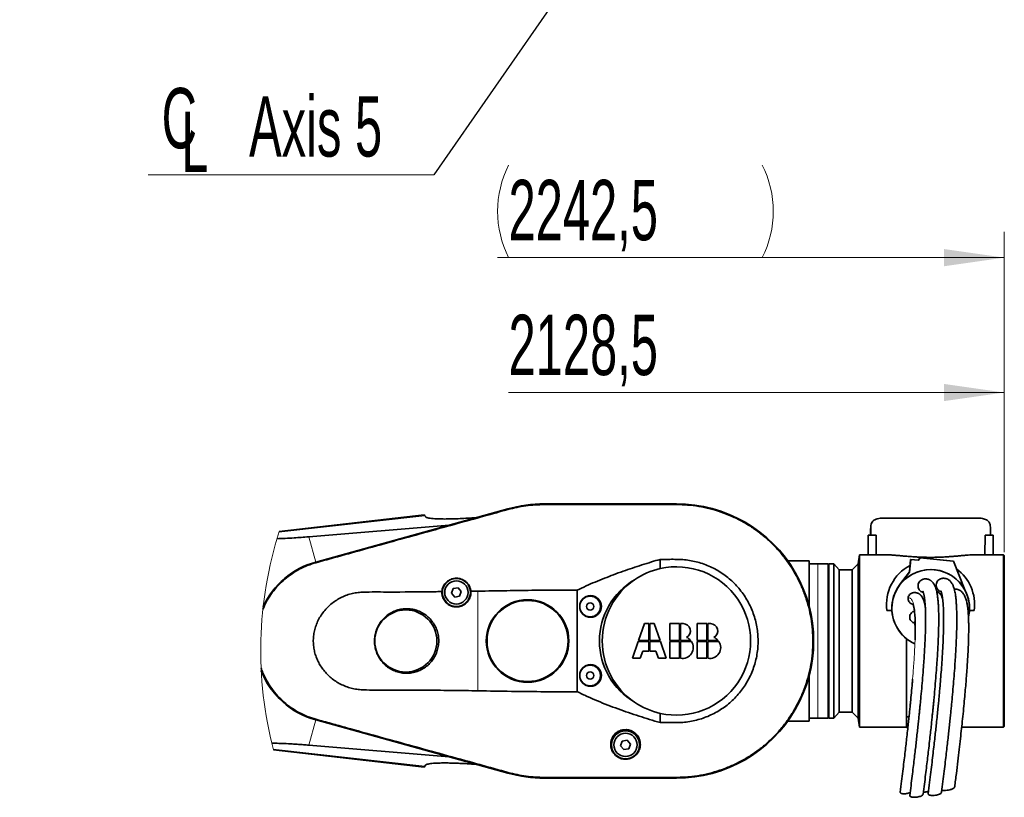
# Model space of a CAD drawing. Header units: millimetres. Extents: x 0 to 11920, y 0 to 8400.
# Tile 54 of 56: x 8946 to 10087, y 5954 to 6856. Entities that reach past the tile are written whole.
import ezdxf

# ---------------------------------------------------------------- set-up
doc = ezdxf.new("R2010")
doc.units = ezdxf.units.MM
doc.header["$LTSCALE"] = 20
doc.styles.add('SLDTEXTSTYLE0', font='TXT', dxfattribs={"width": 0.605})
doc.dimstyles.new('SLDDIMSTYLE2', dxfattribs={"dimtxt": 0.18, "dimasz": 70, "dimexe": 0, "dimexo": 0.0625, "dimgap": 0, "dimtad": 0, "dimtih": 1, "dimtoh": 1, "dimdec": 0, "dimrnd": 1e-09, "dimzin": 0, "dimdsep": 46, "dimtxsty": 'Standard', "dimsah": 1, "dimcen": 0.09, "dimadec": 0, "dimazin": 0, "dimtfac": 70, "dimtdec": 0, "dimtofl": 0, "dimtmove": 0, "dimatfit": 3, "dimfxl": 1, "dimfrac": 2, "dimtolj": 1, "dimtzin": 0, "dimarcsym": 0})
doc.dimstyles.new('SLDDIMSTYLE3', dxfattribs={"dimtxt": 70, "dimasz": 70, "dimexe": 0, "dimexo": 0.0625, "dimgap": 17.5, "dimtad": 1, "dimdec": 1, "dimrnd": 1e-09, "dimzin": 12, "dimdsep": 46, "dimtxsty": 'SLDTEXTSTYLE0', "dimsah": 1, "dimcen": 0.09, "dimse1": 1, "dimsd1": 1, "dimadec": 0, "dimazin": 3, "dimtfac": 1, "dimtofl": 0, "dimtmove": 0, "dimatfit": 3, "dimfxl": 1, "dimfrac": 2, "dimtolj": 1, "dimtzin": 12, "dimarcsym": 0})

# ---------------------------------------------------------------- blocks, each defined once
blk = doc.blocks.new('SW_SYMBOL_MOD_CL')
at = {"color": 0, "linetype": 'Continuous', "lineweight": 0, "char_height": 15515, "attachment_point": 5, "style": 'SLDTEXTSTYLE0'}
for s, insert in [('C', (8000, 12000)), ('L', (12000, 6000))]:
    blk.add_mtext(s, dxfattribs=dict(at, insert=insert))
blk = doc.blocks.new('SW_NOTE_0_8')
at = {"color": 0, "linetype": 'Continuous', "lineweight": 0}
for p, q in [((-331.1, 0), (0, 0)), ((0, 0), (-331.1, 0)), ((-331.1, 0), (0, 0)), ((0, 0), (-331.1, 0)), ((-331.1, 0), (0, 0)), ((0, 0), (-331.1, 0))]:
    blk.add_line(p, q, dxfattribs=at)
at = {"color": 0, "linetype": 'Continuous', "lineweight": 0, "xscale": 0.0045117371, "yscale": 0.0045117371, "zscale": 0.0045117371}
blk.add_blockref('SW_SYMBOL_MOD_CL', (-331, 11), dxfattribs=at)
at = {"color": 0, "linetype": 'Continuous', "lineweight": 0, "insert": (-214, 91.1), "char_height": 70, "attachment_point": 1, "style": 'SLDTEXTSTYLE0'}
blk.add_mtext('Axis 5', dxfattribs=at)
blk = doc.blocks.new('_D_14')
at = {"color": 7, "linetype": 'Continuous', "lineweight": 0}
for p, q in [((10086.8, 6238.5), (10086.8, 6453.6)), ((10086.8, 6423.6), (9512.2, 6423.6))]:
    blk.add_line(p, q, dxfattribs=at)
at = {"color": 7, "linetype": 'Continuous', "lineweight": 18}
blk.add_solid([(10086.8, 6423.6), (10016.8, 6433.6), (10016.8, 6413.6)], dxfattribs=at)
at = {"color": 7, "linetype": 'Continuous', "lineweight": 18, "insert": (9512.2, 6513.8), "char_height": 70, "attachment_point": 1, "style": 'SLDTEXTSTYLE0'}
blk.add_mtext('2128,5', dxfattribs=at)
blk = doc.blocks.new('_D_15')
at = {"color": 7, "linetype": 'Continuous', "lineweight": 0}
for p, q in [((10086.8, 6238.5), (10086.8, 6610)), ((10086.8, 6580), (9499.6, 6580))]:
    blk.add_line(p, q, dxfattribs=at)
at = {"color": 7, "linetype": 'Continuous', "lineweight": 18}
for centre, start, end in [((9619.7, 6633.7), 153.4349, 206.5651), ((9698.9, 6633.7), 333.4349, 26.5651)]:
    blk.add_arc(centre, 120.1, start, end, dxfattribs=at)
blk.add_solid([(10086.8, 6580), (10016.8, 6590), (10016.8, 6570)], dxfattribs=at)
at = {"color": 7, "linetype": 'Continuous', "lineweight": 18, "insert": (9512.2, 6670.2), "char_height": 70, "attachment_point": 1, "style": 'SLDTEXTSTYLE0'}
blk.add_mtext('2242,5', dxfattribs=at)

msp = doc.modelspace()

# ---------------------------------------------------------------- linework, layer by layer
at = {"color": 7, "linetype": 'Continuous', "lineweight": 35}
for p, q in [((9511.35, 6288.73), (9288.74, 6227.06)), ((9511.38, 6288.63), (9288.77, 6226.96)), ((9706.81, 6294.51), (9553.81, 6294.51)), ((9706.81, 6294.4), (9553.81, 6294.4)), ((9414.56, 6281.65), (9246.37, 6262.48)), ((9415.15, 6280.8), (9415.94, 6279.66)), ((9948.31, 6278.01), (10054.33, 6278.01)), ((9280.65, 6256.27), (9443.26, 6269.87)), ((9931.81, 6265), (9931.98, 6267.55)), ((9931.81, 6258.01), (9931.81, 6265)), ((10070.66, 6264.7), (10070.66, 6267.43)), ((10070.81, 6265), (10070.81, 6258.01)), ((9928.87, 6258.01), (9928.87, 6235.51)), ((9938.2, 6258.01), (9928.87, 6258.01)), ((9938.24, 6235.51), (9938.2, 6258.01)), ((10064.44, 6258.01), (10064.4, 6235.51)), ((10064.44, 6258.01), (10073.74, 6258.01)), ((10073.74, 6235.51), (10073.74, 6258.01)), ((9919.16, 6235.51), (9917.31, 6225.01)), ((9948.49, 6235.51), (9919.16, 6235.51)), ((9919.16, 6235.51), (9919.16, 6035.51)), ((9987.14, 6229.24), (9989.18, 6231.95)), ((9987.4, 6229.04), (9989.44, 6231.74)), ((9989.44, 6231.74), (9989.18, 6231.95)), ((9989.18, 6231.95), (10027.67, 6228.2)), ((9989.44, 6231.74), (10027.93, 6228)), ((10085.81, 6235.51), (10054.14, 6235.51)), ((10086.81, 6234.51), (10085.81, 6235.51)), ((10085.81, 6035.51), (10085.81, 6235.51)), ((10086.81, 6234.51), (10086.81, 6036.51)), ((9687.95, 6219.41), (9687.95, 6230.14)), ((9860.81, 6228.51), (9835.77, 6228.51)), ((9860.81, 6228.51), (9860.81, 6182.06)), ((9870.81, 6225.01), (9860.81, 6225.01)), ((9882.81, 6225.01), (9870.81, 6225.01)), ((9882.81, 6225.01), (9882.81, 6046.01)), ((9889.41, 6225.01), (9883.31, 6225.01)), ((9883.31, 6046.01), (9883.31, 6225.01)), ((9895.28, 6218.01), (9889.41, 6225.01)), ((9889.41, 6046.01), (9889.41, 6225.01)), ((9917.31, 6225.01), (9910.31, 6218.01)), ((9917.31, 6046.01), (9917.31, 6225.01)), ((9976.86, 6215.63), (9978.27, 6230.1)), ((9977.12, 6215.43), (9978.53, 6229.9)), ((9978.53, 6229.9), (9978.27, 6230.1)), ((9978.27, 6230.1), (9987.14, 6229.24)), ((9978.53, 6229.9), (9987.4, 6229.04)), ((9987.4, 6229.04), (9987.14, 6229.24)), ((10027.93, 6228), (10027.67, 6228.2)), ((10027.93, 6228), (10041.25, 6194.68)), ((9883.31, 6215.51), (9882.81, 6215.51)), ((9910.31, 6218.01), (9895.28, 6218.01)), ((9895.28, 6053.01), (9895.28, 6218.01)), ((9910.31, 6218.01), (9910.31, 6218.01)), ((9910.31, 6053.01), (9910.31, 6218.01)), ((9965.52, 6200.62), (9976.86, 6215.63)), ((9967.85, 6203.15), (9977.12, 6215.43)), ((9977.12, 6215.43), (9976.86, 6215.63)), ((9453.78, 6197.23), (9448.09, 6196.23)), ((9457.49, 6192.81), (9453.78, 6197.23)), ((9965.61, 6200.55), (9965.52, 6200.62)), ((9448.09, 6196.23), (9446.12, 6190.8)), ((9446.12, 6190.8), (9449.83, 6186.38)), ((9449.83, 6186.38), (9455.52, 6187.38)), ((9455.52, 6187.38), (9457.49, 6192.81)), ((9476.81, 6193.25), (9468.61, 6193.13)), ((9591.81, 6194.32), (9591.81, 6076.69)), ((10041.25, 6194.68), (10041.1, 6194.69)), ((9858.84, 6182.06), (9860.81, 6182.06)), ((9860.81, 6182.06), (9860.81, 6175.07)), ((9994.49, 6183.89), (9993.76, 6183.68)), ((9995.12, 6176.96), (9994.82, 6176.94)), ((10046.32, 6177.35), (10046.29, 6177.63)), ((9950.79, 6170.97), (9956.52, 6170.97)), ((9956.71, 6169.39), (9956.73, 6169.12)), ((9982.69, 6170.19), (9981.84, 6169.88)), ((10046.45, 6170.97), (10051.82, 6170.97)), ((9669.81, 6155.62), (9662.96, 6136.01)), ((9674.91, 6155.62), (9669.81, 6155.62)), ((9674.91, 6136.01), (9674.91, 6155.62)), ((9675.91, 6155.62), (9675.91, 6136.01)), ((9681.01, 6155.62), (9675.91, 6155.62)), ((9687.86, 6136.01), (9681.01, 6155.62)), ((9699.25, 6155.62), (9699.25, 6136.01)), ((9710.4, 6155.62), (9699.25, 6155.62)), ((9710.4, 6136.01), (9710.4, 6155.62)), ((9714.54, 6155.62), (9711.4, 6155.62)), ((9711.4, 6155.62), (9711.4, 6136.01)), ((9731.01, 6155.62), (9731.01, 6136.01)), ((9742.16, 6155.62), (9731.01, 6155.62)), ((9742.16, 6136.01), (9742.16, 6155.62)), ((9746.3, 6155.62), (9743.16, 6155.62)), ((9743.16, 6155.62), (9743.16, 6136.01)), ((9662.61, 6135.01), (9655.76, 6115.4)), ((9674.91, 6135.01), (9662.61, 6135.01)), ((9662.96, 6136.01), (9674.91, 6136.01)), ((9674.91, 6123.59), (9674.91, 6135.01)), ((9675.91, 6136.01), (9687.86, 6136.01)), ((9675.91, 6135.01), (9675.91, 6123.59)), ((9688.21, 6135.01), (9675.91, 6135.01)), ((9695.07, 6115.4), (9688.21, 6135.01)), ((9699.25, 6136.01), (9710.4, 6136.01)), ((9699.25, 6135.01), (9699.25, 6115.4)), ((9710.4, 6135.01), (9699.25, 6135.01)), ((9710.4, 6115.4), (9710.4, 6135.01)), ((9711.4, 6136.01), (9723.49, 6136.01)), ((9711.4, 6135.01), (9711.4, 6115.4)), ((9724.23, 6135.01), (9711.4, 6135.01)), ((9731.01, 6136.01), (9742.16, 6136.01)), ((9731.01, 6135.01), (9731.01, 6115.4)), ((9742.16, 6135.01), (9731.01, 6135.01)), ((9742.16, 6115.4), (9742.16, 6135.01)), ((9743.16, 6136.01), (9755.25, 6136.01)), ((9743.16, 6135.01), (9743.16, 6115.4)), ((9755.99, 6135.01), (9743.16, 6135.01)), ((9973.31, 6047.48), (9973.31, 6138.21)), ((9664.86, 6115.4), (9667.72, 6123.59)), ((9667.72, 6123.59), (9674.91, 6123.59)), ((9675.91, 6123.59), (9683.1, 6123.59)), ((9683.1, 6123.59), (9685.97, 6115.4)), ((9655.76, 6115.4), (9664.86, 6115.4)), ((9685.97, 6115.4), (9695.07, 6115.4)), ((9699.25, 6115.4), (9710.4, 6115.4)), ((9731.01, 6115.4), (9742.16, 6115.4)), ((9860.81, 6095.95), (9860.81, 6088.95)), ((9860.81, 6088.95), (9858.84, 6088.95)), ((9860.81, 6088.95), (9860.81, 6042.51)), ((9687.95, 6040.87), (9687.95, 6051.6)), ((9882.81, 6055.51), (9883.31, 6055.51)), ((9889.41, 6046.01), (9895.28, 6053.01)), ((9895.28, 6053.01), (9910.31, 6053.01)), ((9910.31, 6053.01), (9917.31, 6046.01)), ((9288.74, 6043.95), (9511.35, 5982.28)), ((9288.77, 6044.06), (9511.38, 5982.38)), ((9835.77, 6042.51), (9860.81, 6042.51)), ((9860.81, 6046.01), (9870.81, 6046.01)), ((9870.81, 6046.01), (9882.81, 6046.01)), ((9883.31, 6046.01), (9889.41, 6046.01)), ((9917.31, 6046.01), (9919.16, 6035.51)), ((9976.38, 6047.48), (9973.31, 6047.48)), ((9973.31, 6035.01), (9973.31, 6047.48)), ((9919.16, 6035.51), (9973.31, 6035.51)), ((9973.31, 6035.01), (9975.04, 6035.01)), ((10037.39, 6035.51), (10085.81, 6035.51)), ((10085.81, 6035.51), (10086.81, 6036.51)), ((9443.26, 6001.14), (9280.65, 6014.75)), ((9644.09, 6019.43), (9642.12, 6014)), ((9642.12, 6014), (9645.83, 6009.58)), ((9649.78, 6020.43), (9644.09, 6019.43)), ((9653.49, 6016.01), (9649.78, 6020.43)), ((9651.52, 6010.58), (9653.49, 6016.01)), ((9239.73, 6009.29), (9414.56, 5989.37)), ((9645.83, 6009.58), (9651.52, 6010.58)), ((9415.94, 5991.35), (9415.15, 5990.21)), ((9553.81, 5976.61), (9706.81, 5976.61)), ((9553.81, 5976.51), (9706.81, 5976.51))]:
    msp.add_line(p, q, dxfattribs=at)
at = {"color": 8, "linetype": 'Continuous', "lineweight": 18}
for p, q in [((9511.57, 6287.94), (9511.38, 6288.63)), ((9553.81, 6293.68), (9553.81, 6294.4)), ((9706.81, 6293.68), (9706.81, 6294.4)), ((9415.15, 6280.8), (9246.11, 6261.66)), ((9280.65, 6256.27), (9288.74, 6227.06)), ((9288.95, 6226.29), (9288.77, 6226.96)), ((9870.81, 6046.01), (9870.81, 6225.01)), ((9476.81, 6077.76), (9476.81, 6193.25)), ((9280.65, 6014.75), (9288.74, 6043.95)), ((9288.95, 6044.72), (9288.77, 6044.06)), ((9415.15, 5990.21), (9239.52, 6010.1)), ((9511.57, 5983.07), (9511.38, 5982.38)), ((9553.81, 5977.33), (9553.81, 5976.61)), ((9706.81, 5977.33), (9706.81, 5976.61))]:
    msp.add_line(p, q, dxfattribs=at)
at = {"color": 7, "linetype": 'Continuous', "lineweight": 35, "flags": 128}
for points in [[(9553.81, 6293.68), (9572.93, 6293.68), (9592.06, 6293.68), (9630.31, 6293.68), (9668.56, 6293.68), (9687.68, 6293.68), (9697.24, 6293.68), (9706.81, 6293.68)], [(9414.56, 6281.65), (9414.7, 6281.43), (9415.15, 6280.8)], [(9415.15, 5990.21), (9414.7, 5989.58), (9414.56, 5989.37)], [(9706.81, 5977.33), (9687.68, 5977.33), (9668.56, 5977.33), (9630.31, 5977.33), (9592.06, 5977.33), (9572.93, 5977.33), (9553.81, 5977.33)]]:
    msp.add_lwpolyline(points, dxfattribs=at)
at = {"color": 7, "linetype": 'Continuous', "lineweight": 35}
for centre, radius in [((9451.81, 6191.81), 16.25), ((9451.81, 6191.81), 13.5), ((9607.27, 6175.51), 12.55), ((9606.81, 6175.51), 12), ((9534.31, 6135.51), 47.85), ((9534.31, 6135.51), 46.98), ((9606.81, 6175.51), 4.15), ((9393.21, 6135.51), 36), ((9607.27, 6095.51), 12.55), ((9606.81, 6095.51), 12), ((9606.81, 6095.51), 4.15), ((9647.81, 6015.01), 16.25), ((9647.81, 6015.01), 13.5)]:
    msp.add_circle(centre, radius, dxfattribs=at)
for centre, radius, start, end in [((9553.81, 6135.5), 159, 90.00019, 105.48557), ((9553.81, 6135.5), 158.9, 90.00022, 105.4855), ((9706.81, 6135.51), 159, 269.99999, 90.00001), ((9706.81, 6135.51), 158.9, 269.99999, 90.00001), ((9314.08, 6135.55), 94.85, 105.4792, 155.37181), ((9314.1, 6135.51), 95, 105.48531, 155.14872), ((9706.81, 6135.51), 86, 102.66836, 124.43957), ((9706.81, 6135.51), 86, 257.33164, 102.66836), ((10001.31, 6178.01), 51, 117.7066, 187.92884), ((10001.31, 6178.01), 51, 352.0711, 53.7256), ((10001.52, 6173.24), 44.98, 347.42352, 174.43386), ((10001.52, 6173.33), 44.98, 28.36153, 138.46165), ((9699.99, 6135.51), 82.34, 120.52618, 239.47382), ((9706.81, 6135.51), 86, 124.43965, 235.56035), ((9986.8, 6184.6), 26.52, 135.59969, 143.02252), ((10001.5, 6173.51), 44.98, 5.25085, 28.08865), ((10001.52, 6173.24), 44.98, 174.4344, 245.84114), ((10001.49, 6173.5), 44.97, 185.24966, 231.18777), ((9714.54, 6147.15), 8.46, 298.19183, 90.00024), ((9746.3, 6147.15), 8.46, 298.19183, 90.00024), ((9713.63, 6127.94), 12.74, 39.29256, 67.34022), ((9745.39, 6127.94), 12.74, 39.29256, 67.34022), ((9713.63, 6127.94), 12.74, 259.92167, 33.69088), ((9745.39, 6127.94), 12.74, 259.92167, 33.69088), ((9314.09, 6135.48), 94.87, 201.17861, 254.518), ((9314.09, 6135.49), 94.98, 201.37091, 254.51773), ((9706.81, 6135.51), 86, 235.5604, 257.33166), ((9553.81, 6135.51), 159, 254.51419, 269.99989), ((9553.81, 6135.5), 158.89, 254.51395, 270.00017)]:
    msp.add_arc(centre, radius, start, end, dxfattribs=at)
at = {"color": 7, "linetype": 'Continuous', "lineweight": 18}
msp.add_arc((9683.1, 6124.34), 458.06, 162.44736, 194.54737, dxfattribs=at)
at = {"color": 8, "linetype": 'Continuous', "lineweight": 18}
msp.add_arc((10001.5, 6173.5), 44.98, 142.93718, 185.24883, dxfattribs=at)
at = {"color": 7, "linetype": 'Continuous', "lineweight": 35}
for points, knots in [([(9288.95, 6226.29), (9295.64, 6228.15), (9309.02, 6231.85), (9335.77, 6239.28), (9379.56, 6251.39), (9428.53, 6264.95), (9475.98, 6278.08), (9499.71, 6284.66), (9511.57, 6287.94)], [0, 0, 0, 0, 0.0901333, 0.1802671, 0.3605246, 0.6802584, 0.8401313, 1, 1, 1, 1]), ([(9511.57, 6287.94), (9514.98, 6288.82), (9521.82, 6290.57), (9532.34, 6292.32), (9543.01, 6293.47), (9550.2, 6293.61), (9553.81, 6293.68)], [0, 0, 0, 0, 0.2471381, 0.4954153, 0.7471213, 1, 1, 1, 1]), ([(9706.81, 6293.68), (9711.14, 6293.58), (9719.81, 6293.38), (9732.85, 6291.7), (9745.83, 6288.99), (9758.55, 6285.18), (9770.79, 6280.35), (9782.62, 6274.54), (9794.02, 6267.69), (9804.84, 6259.88), (9814.89, 6251.24), (9824.21, 6241.78), (9832.79, 6231.46), (9840.46, 6220.45), (9847.1, 6208.94), (9852.77, 6196.93), (9857.45, 6184.35), (9861.04, 6171.42), (9863.5, 6158.36), (9864.88, 6145.15), (9865.13, 6131.73), (9864.24, 6118.34), (9862.24, 6105.21), (9859.16, 6092.28), (9854.95, 6079.54), (9849.68, 6067.2), (9843.44, 6055.47), (9836.26, 6044.29), (9828.08, 6033.66), (9819.02, 6023.76), (9809.25, 6014.75), (9798.77, 6006.58), (9787.53, 5999.26), (9775.7, 5992.91), (9763.5, 5987.65), (9750.91, 5983.41), (9737.88, 5980.22), (9726.04, 5978.38), (9715.66, 5977.47), (9709.76, 5977.38), (9706.81, 5977.33)], [0, 0, 0, 0, 0.0261658, 0.0523349, 0.0792499, 0.1061656, 0.1324117, 0.1586576, 0.1856529, 0.2126483, 0.2391122, 0.2655762, 0.2928093, 0.3200423, 0.3465042, 0.3729661, 0.4001965, 0.427427, 0.4538911, 0.4803552, 0.5075884, 0.5348214, 0.5612836, 0.5877458, 0.6149767, 0.6422077, 0.6686694, 0.6951311, 0.7223617, 0.7495923, 0.7760551, 0.8025179, 0.8297497, 0.8569814, 0.8834433, 0.9099051, 0.9371355, 0.9643662, 0.9821547, 1, 1, 1, 1]), ([(9474.53, 6278.53), (9471.37, 6278.3), (9465.22, 6277.86), (9456.26, 6277.38), (9447.88, 6277.06), (9440.17, 6276.92), (9433.27, 6276.96), (9427.64, 6277.16), (9423.27, 6277.52), (9420.12, 6277.96), (9417.96, 6278.49), (9416.6, 6279.02), (9416.14, 6279.47), (9415.94, 6279.66)], [0, 0, 0, 0, 0.16050146, 0.3132564, 0.45567462, 0.5868258, 0.704724, 0.80618693, 0.87301375, 0.9270993, 0.96732197, 0.98641509, 1, 1, 1, 1]), ([(9931.98, 6267.55), (9932.01, 6268.21), (9932.07, 6269.83), (9932.77, 6272.31), (9934.42, 6274.66), (9936.81, 6276.28), (9939.74, 6277.26), (9943.11, 6277.82), (9946.04, 6277.99), (9947.83, 6278), (9948.31, 6278.01)], [0, 0, 0, 0, 0.0893595, 0.2196449, 0.3423175, 0.4714863, 0.6035741, 0.7574875, 0.9341185, 1, 1, 1, 1]), ([(10054.33, 6278.01), (10055.6, 6277.99), (10058, 6277.95), (10061.23, 6277.58), (10063.89, 6276.97), (10066.02, 6276.12), (10067.8, 6274.95), (10069.38, 6273.2), (10070.5, 6270.62), (10070.6, 6268.53), (10070.65, 6267.43)], [0, 0, 0, 0, 0.171151, 0.3237124, 0.4365375, 0.5376088, 0.6312199, 0.7203601, 0.8522861, 1, 1, 1, 1]), ([(9931.99, 6258.01), (9931.99, 6259.01), (9931.98, 6262.19), (9931.98, 6265.37), (9931.98, 6267.55)], [0, 0, 0, 0, 0.3161846, 1, 1, 1, 1]), ([(10070.81, 6265), (10070.8, 6265.29), (10070.8, 6266.07), (10070.71, 6266.85), (10070.66, 6267.33)], [0, 0, 0, 0, 0.3799276, 1, 1, 1, 1]), ([(9243.82, 6254.13), (9246.98, 6254.25), (9253.62, 6254.5), (9263.02, 6255), (9272.14, 6255.59), (9277.77, 6256.04), (9280.65, 6256.27)], [0, 0, 0, 0, 0.2570547, 0.5405655, 0.7650646, 1, 1, 1, 1]), ([(10070.66, 6264.7), (10070.66, 6263.1), (10070.66, 6260.87), (10070.66, 6258.64), (10070.66, 6258.01)], [0, 0, 0, 0, 0.7162915, 1, 1, 1, 1]), ([(10054.14, 6235.49), (10053.55, 6235.49), (10051.79, 6235.5), (10048.72, 6235.35), (10044.87, 6235.1), (10040.64, 6234.76), (10036.08, 6234.35), (10031.17, 6233.92), (10026.01, 6233.49), (10020.61, 6233.1), (10015.05, 6232.78), (10009.29, 6232.56), (10003.42, 6232.45), (9997.58, 6232.47), (9991.88, 6232.61), (9986.3, 6232.85), (9980.77, 6233.19), (9975.37, 6233.59), (9970.19, 6234.03), (9965.21, 6234.47), (9960.43, 6234.89), (9955.9, 6235.23), (9951.95, 6235.47), (9949.53, 6235.48), (9948.49, 6235.49)], [0, 0, 0, 0, 0.0165766, 0.0501075, 0.0869345, 0.1260594, 0.1702741, 0.2165698, 0.265947, 0.3168759, 0.3699423, 0.4239047, 0.4800716, 0.5363837, 0.5893572, 0.6417454, 0.6946608, 0.7462347, 0.7951545, 0.8421166, 0.8880129, 0.9311628, 0.9707311, 1, 1, 1, 1]), ([(9227.58, 6172.49), (9228.78, 6175.17), (9231.43, 6181.09), (9236.78, 6189.57), (9243.3, 6197.93), (9250.77, 6205.47), (9259.02, 6212.14), (9267.11, 6217.31), (9274.75, 6221.19), (9281.72, 6224.1), (9286.54, 6225.56), (9288.95, 6226.29)], [0, 0, 0, 0, 0.1043083, 0.2300119, 0.3553169, 0.4806351, 0.6063516, 0.7316681, 0.8210667, 0.9106042, 1, 1, 1, 1]), ([(9591.81, 6194.32), (9595.25, 6195.99), (9602.13, 6199.33), (9616.17, 6205.46), (9634.03, 6212.53), (9655.82, 6220.19), (9673.84, 6225.96), (9684.59, 6229.15), (9687.95, 6230.14)], [0, 0, 0, 0, 0.11172, 0.223423, 0.4474081, 0.6725783, 0.8979289, 1, 1, 1, 1]), ([(9687.95, 6230.14), (9691.11, 6230.15), (9696.78, 6230.16), (9704.96, 6230.21), (9712.48, 6230.01), (9720.07, 6229.32), (9727.67, 6227.94), (9735.21, 6225.9), (9742.58, 6223.25), (9749.72, 6219.98), (9756.65, 6216.09), (9763.29, 6211.58), (9769.53, 6206.53), (9775.26, 6201.02), (9780.51, 6195.05), (9785.28, 6188.6), (9789.5, 6181.77), (9793.08, 6174.68), (9796.06, 6167.32), (9798.43, 6159.65), (9800.15, 6151.82), (9801.18, 6143.94), (9801.56, 6136), (9801.26, 6127.99), (9800.29, 6120.02), (9798.66, 6112.24), (9796.38, 6104.62), (9793.45, 6097.14), (9789.89, 6089.94), (9785.77, 6083.14), (9781.11, 6076.71), (9775.87, 6070.63), (9770.13, 6065.02), (9764, 6059.97), (9757.48, 6055.44), (9750.53, 6051.44), (9743.26, 6048.04), (9735.8, 6045.3), (9728.13, 6043.18), (9720.23, 6041.7), (9710.83, 6040.79), (9700.05, 6040.85), (9691.98, 6040.86), (9687.95, 6040.87)], [0, 0, 0, 0, 0.0283371, 0.0508046, 0.0732705, 0.0957008, 0.1189854, 0.1423134, 0.1656019, 0.1890784, 0.2125545, 0.2367108, 0.2608676, 0.2843446, 0.3078218, 0.3319806, 0.356139, 0.3796022, 0.4030656, 0.4272099, 0.4513541, 0.4748197, 0.498285, 0.5224309, 0.546577, 0.5700708, 0.5935646, 0.6177417, 0.6419183, 0.6653903, 0.6888627, 0.7130152, 0.7371669, 0.7606255, 0.7840843, 0.8082197, 0.8323545, 0.855856, 0.8793574, 0.9035481, 0.9277362, 0.9638531, 1, 1, 1, 1]), ([(9468.61, 6193.13), (9468.39, 6194.4), (9468.02, 6196.68), (9466.62, 6199.71), (9464.89, 6202.25), (9462.7, 6204.44), (9460.17, 6206.18), (9457.38, 6207.42), (9454.53, 6208.14), (9451.68, 6208.33), (9449, 6208.09), (9446.46, 6207.44), (9444.14, 6206.47), (9442.01, 6205.17), (9440.06, 6203.57), (9438.36, 6201.66), (9436.9, 6199.41), (9435.79, 6196.89), (9435.2, 6194.6), (9435.05, 6193.21), (9435, 6192.74)], [0, 0, 0, 0, 0.0772612, 0.1382257, 0.1995027, 0.2611008, 0.3235293, 0.383271, 0.4438646, 0.4990287, 0.5544128, 0.6053161, 0.6557753, 0.705677, 0.7547701, 0.8071026, 0.8585865, 0.9155622, 0.9720774, 1, 1, 1, 1]), ([(10007.81, 6200.7), (10007.97, 6201.61), (10008.27, 6203.41), (10009.84, 6205.7), (10011.78, 6207.3), (10013.28, 6207.68), (10013.89, 6207.83)], [0, 0, 0, 0, 0.2708393, 0.5416954, 0.8116034, 1, 1, 1, 1]), ([(10014.11, 5959.99), (10014.13, 5960.14), (10014.66, 5964.37), (10015.68, 5972.51), (10017.09, 5984.11), (10018.39, 5994.94), (10019.56, 6004.92), (10020.61, 6014.08), (10021.56, 6022.48), (10022.4, 6030.15), (10023.2, 6037.63), (10023.96, 6044.81), (10024.66, 6051.72), (10025.3, 6058.09), (10025.9, 6064.28), (10026.67, 6072.44), (10027.58, 6082.61), (10028.59, 6094.78), (10029.44, 6106), (10030.12, 6116.19), (10030.66, 6125.27), (10031.11, 6134.17), (10031.44, 6142.72), (10031.66, 6150.79), (10031.76, 6158.28), (10031.74, 6165.12), (10031.61, 6171.23), (10031.38, 6176.6), (10031.06, 6181.36), (10030.64, 6185.67), (10030.13, 6189.41), (10029.57, 6192.55), (10029, 6195.06), (10028.39, 6197.16), (10027.74, 6199.01), (10027.09, 6200.52), (10026.41, 6201.81), (10025.71, 6202.95), (10024.78, 6204.21), (10023.57, 6205.47), (10022.05, 6206.64), (10020.22, 6207.6), (10017.97, 6208.2), (10015.76, 6208.34), (10014.4, 6207.97), (10013.89, 6207.83)], [0, 0, 0, 0, 0.0017906, 0.0495398, 0.0952584, 0.1374071, 0.1762083, 0.2118597, 0.244527, 0.2743446, 0.3014346, 0.3317919, 0.3582153, 0.3820686, 0.4061257, 0.4304618, 0.4772025, 0.5245969, 0.5722423, 0.6078553, 0.6431529, 0.677887, 0.7112546, 0.7425417, 0.7716024, 0.7982599, 0.821883, 0.8425557, 0.860642, 0.8773221, 0.8928681, 0.9044019, 0.9143615, 0.9226882, 0.9298474, 0.9370809, 0.9417924, 0.9466959, 0.9526154, 0.9599667, 0.9669007, 0.9748112, 0.9837665, 0.9938487, 1, 1, 1, 1]), ([(9966.12, 6201.31), (9964.77, 6199.49), (9961.95, 6195.66), (9958.95, 6188.93), (9957.16, 6182.35), (9956.4, 6176.28), (9956.48, 6172.75), (9956.52, 6170.97)], [0, 0, 0, 0, 0.20837435, 0.43806767, 0.67441931, 0.83607726, 1, 1, 1, 1]), ([(9992.88, 6191.91), (9992.26, 6192.05), (9990.82, 6192.36), (9988.93, 6193.8), (9987.45, 6195.86), (9986.77, 6198.04), (9986.79, 6199.44), (9986.79, 6199.97)], [0, 0, 0, 0, 0.1709686, 0.3961199, 0.6229815, 0.8552001, 1, 1, 1, 1]), ([(9986.79, 6199.97), (9986.94, 6200.87), (9987.25, 6202.68), (9988.82, 6204.96), (9990.63, 6206.49), (9991.98, 6206.83), (9992.45, 6206.96)], [0, 0, 0, 0, 0.28344366, 0.56691474, 0.84886831, 1, 1, 1, 1]), ([(9992.76, 5957.88), (9993.25, 5961.8), (9994.2, 5969.35), (9995.55, 5980.27), (9996.78, 5990.41), (9997.9, 5999.82), (9999.01, 6009.31), (10000.09, 6018.79), (10001.14, 6028.14), (10002.01, 6036.23), (10002.75, 6043.17), (10003.37, 6049.09), (10003.92, 6054.56), (10004.45, 6059.84), (10004.96, 6065.15), (10005.69, 6072.82), (10006.61, 6082.91), (10007.66, 6095.42), (10008.53, 6106.96), (10009.24, 6117.43), (10009.79, 6126.75), (10010.23, 6135.86), (10010.57, 6144.62), (10010.77, 6152.88), (10010.84, 6160.53), (10010.78, 6167.39), (10010.6, 6173.35), (10010.33, 6178.48), (10009.96, 6183.07), (10009.47, 6187.36), (10008.93, 6190.69), (10008.44, 6193.05), (10008.1, 6194.46), (10007.77, 6195.66), (10007.45, 6196.7), (10007.09, 6197.74), (10006.65, 6198.89), (10006.04, 6200.23), (10005.29, 6201.62), (10004.46, 6202.85), (10003.65, 6203.83), (10002.89, 6204.61), (10002.14, 6205.25), (10001.37, 6205.81), (10000.5, 6206.33), (9999.46, 6206.83), (9998.2, 6207.25), (9996.72, 6207.54), (9995.01, 6207.57), (9993.53, 6207.41), (9992.68, 6207.11), (9992.43, 6207.02)], [0, 0, 0, 0, 0.045423, 0.0876183, 0.1267817, 0.1630899, 0.1967017, 0.2368698, 0.2729066, 0.3050336, 0.3305778, 0.3532917, 0.3736566, 0.3939033, 0.4143742, 0.4350493, 0.4826932, 0.531037, 0.5796182, 0.6159338, 0.6519056, 0.6872216, 0.7209851, 0.752787, 0.7824175, 0.8090454, 0.8317792, 0.8510695, 0.8682357, 0.8848699, 0.9006856, 0.9071184, 0.912638, 0.9173668, 0.9214127, 0.9252199, 0.9299551, 0.9356824, 0.9421643, 0.9481561, 0.9527061, 0.9568383, 0.9606039, 0.9640409, 0.9677576, 0.9722832, 0.9773004, 0.9830623, 0.9895935, 0.9969259, 1, 1, 1, 1]), ([(10013.63, 6192.74), (10013.1, 6192.86), (10011.75, 6193.17), (10009.94, 6194.56), (10008.46, 6196.62), (10007.79, 6198.79), (10007.81, 6200.17), (10007.81, 6200.7)], [0, 0, 0, 0, 0.1519966, 0.3830202, 0.6152612, 0.852773, 1, 1, 1, 1]), ([(9435, 6192.74), (9432.85, 6192.72), (9414.62, 6192.55), (9392.03, 6192.24), (9367.23, 6192.3), (9354.15, 6192.32), (9343.22, 6192.24), (9334.49, 6191.38), (9328.05, 6189.83), (9321.82, 6187.6), (9315.88, 6184.73), (9310.29, 6181.25), (9305.03, 6177.12), (9300.23, 6172.34), (9295.96, 6166.96), (9292.4, 6161.2), (9289.61, 6155.16), (9287.57, 6148.93), (9286.31, 6142.63), (9285.85, 6136.36), (9286.11, 6130.22), (9287.06, 6124.23), (9288.66, 6118.49), (9290.83, 6113.04), (9293.6, 6107.75), (9296.97, 6102.7), (9300.93, 6097.94), (9305.45, 6093.55), (9310.51, 6089.6), (9316.06, 6086.14), (9322, 6083.33), (9328.24, 6081.17), (9334.69, 6079.6), (9347.72, 6078.4), (9367.23, 6078.42), (9393.19, 6078.42), (9420.11, 6078.47), (9447.98, 6078.17), (9467.2, 6077.9), (9476.81, 6077.76)], [0, 0, 0, 0, 0.016005, 0.135648, 0.1681262, 0.2005892, 0.2330199, 0.2493831, 0.2658072, 0.2821814, 0.2984833, 0.3148305, 0.3311289, 0.3481003, 0.3651384, 0.3821244, 0.3983263, 0.4145928, 0.4308038, 0.4460066, 0.461264, 0.4764663, 0.4909773, 0.5055253, 0.5200269, 0.5353347, 0.5506794, 0.5659753, 0.5821543, 0.5983772, 0.6145458, 0.6309631, 0.6474224, 0.663817, 0.7281387, 0.7925491, 0.8569964, 0.9284914, 1, 1, 1, 1]), ([(9435, 6192.74), (9435.03, 6191.25), (9435.08, 6188.8), (9436.1, 6185.55), (9437.37, 6183), (9439.06, 6180.7), (9441.1, 6178.71), (9443.45, 6177.1), (9446.04, 6175.9), (9448.79, 6175.16), (9451.63, 6174.88), (9454.47, 6175.09), (9457.24, 6175.77), (9459.85, 6176.91), (9462.24, 6178.47), (9464.33, 6180.41), (9466.06, 6182.67), (9467.39, 6185.2), (9468.26, 6187.83), (9468.69, 6190.5), (9468.63, 6192.25), (9468.61, 6193.13)], [0, 0, 0, 0, 0.0810222, 0.1325285, 0.1840335, 0.2355384, 0.2870438, 0.3385457, 0.3900498, 0.4415466, 0.4930455, 0.5445368, 0.5960277, 0.6475154, 0.6990026, 0.7504948, 0.8019865, 0.8534878, 0.9049891, 0.9524946, 1, 1, 1, 1]), ([(9476.81, 6193.25), (9487.91, 6193.44), (9510.13, 6193.83), (9548.46, 6194.46), (9575.69, 6194.37), (9591.81, 6194.32)], [0, 0, 0, 0, 0.2897767, 0.5795558, 1, 1, 1, 1]), ([(9981.07, 6178.14), (9980.82, 6178.14), (9979.86, 6178.15), (9978.29, 6178.91), (9976.65, 6180.31), (9975.57, 6182.23), (9975.23, 6183.92), (9975.27, 6184.88), (9975.28, 6185.1)], [0, 0, 0, 0, 0.0741712, 0.2867829, 0.4982406, 0.7126653, 0.9328553, 1, 1, 1, 1]), ([(9975.28, 6185.1), (9975.41, 6185.87), (9975.67, 6187.42), (9977.01, 6189.35), (9978.47, 6190.61), (9979.52, 6190.89), (9979.83, 6190.97)], [0, 0, 0, 0, 0.2940805, 0.5881932, 0.8805556, 1, 1, 1, 1]), ([(9992.4, 6193.08), (9992.41, 6193.04), (9992.47, 6192.91), (9992.6, 6192.65), (9992.76, 6192.24), (9992.95, 6191.72), (9993.14, 6191.11), (9993.34, 6190.38), (9993.56, 6189.5), (9993.79, 6188.44), (9994.09, 6186.8), (9994.43, 6184.58), (9994.75, 6181.8), (9995, 6178.9), (9995.22, 6175.74), (9995.38, 6172.33), (9995.51, 6168.47), (9995.58, 6164.12), (9995.6, 6158.23), (9995.5, 6150.87), (9995.25, 6142.19), (9994.87, 6133.21), (9994.38, 6124.03), (9993.8, 6114.72), (9993.07, 6104.29), (9992.17, 6092.82), (9991.09, 6080.4), (9990.15, 6070.23), (9989.38, 6062.3), (9988.81, 6056.57), (9988.23, 6050.81), (9987.6, 6044.74), (9986.88, 6038.02), (9986.06, 6030.43), (9985.19, 6022.62), (9984.29, 6014.67), (9983.37, 6006.67), (9982.35, 5998), (9981.22, 5988.64), (9979.99, 5978.55), (9978.64, 5967.67), (9977.68, 5960.15), (9977.19, 5956.26)], [0, 0, 0, 0, 0.0004246, 0.0017652, 0.0037135, 0.0060326, 0.0086266, 0.0117818, 0.0155865, 0.0201149, 0.0254475, 0.0365849, 0.0484293, 0.0606604, 0.0732068, 0.0883424, 0.1037024, 0.1218759, 0.1431365, 0.1780008, 0.2146486, 0.2525453, 0.2912448, 0.3305137, 0.3700916, 0.4229503, 0.4754774, 0.5272103, 0.5516826, 0.5758851, 0.5997909, 0.6245876, 0.6528677, 0.6848777, 0.7208098, 0.7519334, 0.785725, 0.822313, 0.8618512, 0.9045131, 0.9504917, 1, 1, 1, 1]), ([(9995.28, 6174.14), (9995.28, 6174.2), (9995.15, 6175.25), (9994.82, 6177.07), (9994.34, 6179.34), (9993.87, 6181.08), (9993.41, 6182.54), (9992.86, 6184.01), (9992.14, 6185.56), (9991.26, 6187.03), (9990.35, 6188.2), (9989.53, 6189.04), (9988.84, 6189.64), (9988.1, 6190.17), (9987.22, 6190.69), (9986.1, 6191.18), (9984.66, 6191.57), (9982.91, 6191.7), (9981.22, 6191.55), (9980.2, 6191.15), (9979.82, 6191)], [0, 0, 0, 0, 0.0072388, 0.1188497, 0.2076291, 0.2676138, 0.3207108, 0.3793541, 0.4441063, 0.5116706, 0.5720769, 0.6089561, 0.6432985, 0.6753843, 0.7111691, 0.7570768, 0.8122239, 0.8777264, 0.9542207, 1, 1, 1, 1]), ([(10013.23, 6193.72), (10013.24, 6193.69), (10013.31, 6193.52), (10013.53, 6193.07), (10013.83, 6192.21), (10014.22, 6190.91), (10014.62, 6189.18), (10015.02, 6186.99), (10015.4, 6184.3), (10015.73, 6181.16), (10016, 6177.78), (10016.19, 6174.41), (10016.33, 6171.22), (10016.41, 6168.23), (10016.47, 6165.18), (10016.5, 6161.77), (10016.49, 6157.79), (10016.44, 6153.16), (10016.32, 6147.04), (10016.07, 6139.55), (10015.69, 6130.92), (10015.22, 6122.21), (10014.61, 6112.57), (10013.87, 6102.2), (10013.01, 6091.28), (10012.27, 6082.54), (10011.65, 6075.69), (10011.15, 6070.23), (10010.56, 6064.04), (10009.86, 6056.89), (10009.04, 6048.74), (10008.17, 6040.42), (10007.28, 6032.05), (10006.36, 6023.76), (10005.35, 6014.77), (10004.24, 6005.06), (10003, 5994.58), (10001.64, 5983.28), (10000.15, 5971.12), (9999.09, 5962.71), (9998.54, 5958.35)], [0, 0, 0, 0, 0.0003763, 0.0024259, 0.0062784, 0.0119762, 0.0195903, 0.0287861, 0.0401863, 0.0540359, 0.0688095, 0.0832479, 0.0968504, 0.1091766, 0.1212649, 0.1355615, 0.1523295, 0.1717994, 0.1941773, 0.2300622, 0.2667279, 0.3037325, 0.3407238, 0.3891659, 0.4356037, 0.4795368, 0.5004299, 0.5228053, 0.5490462, 0.5793385, 0.6138967, 0.652962, 0.6853799, 0.7206086, 0.7587821, 0.8000457, 0.8445739, 0.8925792, 0.9442994, 1, 1, 1, 1]), ([(10015.45, 6183.62), (10015.35, 6184), (10015.1, 6184.88), (10014.61, 6186.24), (10014.06, 6187.5), (10013.5, 6188.56), (10012.93, 6189.48), (10012.18, 6190.46), (10011.24, 6191.44), (10010.07, 6192.27), (10009.14, 6192.8), (10008.55, 6192.94), (10008.45, 6192.96)], [0, 0, 0, 0, 0.0959737, 0.2256815, 0.3542762, 0.435594, 0.519406, 0.6199992, 0.7403255, 0.8507638, 0.9744091, 1, 1, 1, 1]), ([(10029.31, 5966.38), (10029.95, 5971.51), (10031.18, 5981.44), (10032.91, 5995.87), (10034.49, 6009.37), (10035.92, 6021.99), (10037.21, 6033.8), (10038.45, 6045.48), (10039.61, 6056.97), (10040.68, 6068.22), (10041.61, 6078.53), (10042.41, 6087.96), (10043.13, 6097.16), (10043.77, 6106.05), (10044.31, 6114.56), (10044.73, 6122.04), (10045.07, 6129.3), (10045.33, 6136.44), (10045.5, 6143.52), (10045.57, 6149.85), (10045.53, 6155.62), (10045.39, 6161.11), (10045.13, 6166.5), (10044.72, 6171.65), (10044.14, 6176.36), (10043.44, 6180.15), (10042.71, 6183.06), (10042.01, 6185.23), (10041.22, 6187.18), (10040.42, 6188.74), (10039.61, 6190.02), (10038.8, 6191.12), (10037.71, 6192.33), (10036.33, 6193.49), (10034.69, 6194.5), (10032.8, 6195.26), (10030.79, 6195.71), (10029.42, 6195.65), (10028.81, 6195.62)], [0, 0, 0, 0, 0.0651427, 0.1260825, 0.1830821, 0.2363868, 0.2862051, 0.3327085, 0.3843692, 0.4317687, 0.4751675, 0.5148129, 0.5509366, 0.5914508, 0.6271699, 0.6584565, 0.6858111, 0.7187995, 0.7484689, 0.7749854, 0.79855, 0.8212535, 0.844183, 0.8664362, 0.8863741, 0.9039688, 0.9150008, 0.9242006, 0.9325595, 0.9414964, 0.9462436, 0.9517507, 0.9585771, 0.9667576, 0.9743215, 0.9828367, 0.9923513, 1, 1, 1, 1]), ([(9980.65, 6179.14), (9980.67, 6179.09), (9980.79, 6178.85), (9981.04, 6178.29), (9981.38, 6177.28), (9981.74, 6175.95), (9982.09, 6174.29), (9982.44, 6172.25), (9982.77, 6169.67), (9983.08, 6166.47), (9983.33, 6162.67), (9983.51, 6158.39), (9983.6, 6153.8), (9983.61, 6149), (9983.55, 6143.3), (9983.43, 6139.2), (9983.36, 6136.75)], [0, 0, 0, 0, 0.0039997, 0.0187037, 0.0433777, 0.0784578, 0.1154314, 0.163151, 0.2233705, 0.2980233, 0.3890909, 0.4912146, 0.5991265, 0.7116774, 0.8277539, 1, 1, 1, 1]), ([(9993.07, 6183.4), (9993.11, 6183.43), (9993.31, 6183.6), (9993.57, 6183.64), (9993.77, 6183.68)], [0, 0, 0, 0, 0.2245322, 1, 1, 1, 1]), ([(9431.15, 6139.32), (9431.24, 6138.05), (9431.48, 6134.62), (9430.95, 6129.02), (9429.32, 6122.77), (9426.64, 6116.95), (9423.07, 6111.69), (9418.65, 6107.12), (9413.55, 6103.36), (9407.89, 6100.54), (9401.86, 6098.7), (9395.62, 6097.93), (9389.35, 6098.19), (9383.22, 6099.53), (9377.39, 6101.85), (9372.05, 6105.14), (9367.3, 6109.27), (9363.33, 6114.16), (9360.2, 6119.64), (9358.04, 6125.59), (9356.89, 6131.83), (9356.82, 6138.18), (9357.79, 6144.47), (9359.82, 6150.49), (9362.81, 6156.1), (9366.72, 6161.11), (9371.39, 6165.39), (9376.72, 6168.8), (9382.53, 6171.28), (9388.67, 6172.71), (9394.95, 6173.12), (9401.19, 6172.43), (9407.23, 6170.73), (9412.89, 6168.03), (9418.04, 6164.42), (9422.5, 6159.99), (9426.18, 6154.87), (9428.94, 6149.19), (9430.54, 6143.93), (9430.98, 6140.58), (9431.15, 6139.32)], [0, 0, 0, 0, 0.0162983, 0.0439367, 0.0715744, 0.0986242, 0.1256718, 0.1526293, 0.1795832, 0.2063974, 0.2332068, 0.2598928, 0.2865745, 0.3132075, 0.3398399, 0.3665184, 0.3932006, 0.4199953, 0.446797, 0.4737195, 0.5006467, 0.5276533, 0.5546588, 0.5816804, 0.6086957, 0.6356635, 0.6626253, 0.6894883, 0.7163491, 0.7430915, 0.7698363, 0.7964945, 0.8231573, 0.849812, 0.8764707, 0.9032095, 0.9299509, 0.9568257, 0.983702, 1, 1, 1, 1]), ([(9957.3, 6165.12), (9957.24, 6165.35), (9956.78, 6167.26), (9956.64, 6169.23), (9956.52, 6170.97)], [0, 0, 0, 0, 0.1187197, 1, 1, 1, 1]), ([(9982.78, 6156.48), (9982.16, 6156.62), (9980.81, 6156.91), (9979.06, 6158.22), (9977.74, 6160.07), (9977.16, 6162.01), (9977.1, 6164.06), (9977.6, 6166.15), (9978.96, 6168.17), (9980.47, 6169.48), (9981.55, 6169.77), (9981.85, 6169.85)], [0, 0, 0, 0, 0.10368038, 0.22533767, 0.34791287, 0.47342008, 0.5516375, 0.68457348, 0.817526, 0.94976941, 1, 1, 1, 1]), ([(9982.5, 6157.36), (9982.49, 6157.37), (9982.35, 6157.47), (9982.9, 6156.5), (9982.91, 6155.88), (9983.36, 6154.33), (9983.51, 6153.31), (9983.59, 6152.78)], [0, 0, 0, 0, 0.0047, 0.1056019, 0.3295591, 0.6511577, 1, 1, 1, 1]), ([(9288.95, 6044.72), (9285.59, 6045.77), (9278.86, 6047.88), (9269.3, 6052.45), (9260.27, 6057.97), (9251.94, 6064.5), (9244.39, 6071.91), (9237.68, 6080.11), (9232, 6089.05), (9227.88, 6097.07), (9226.12, 6102.24), (9225.5, 6104.05)], [0, 0, 0, 0, 0.1168442, 0.234058, 0.3509066, 0.4677235, 0.5849122, 0.7017322, 0.8188757, 0.936394, 1, 1, 1, 1]), ([(9980.55, 6091.41), (9980.41, 6089.74), (9979.98, 6084.45), (9979.18, 6075.54), (9978.3, 6066.29), (9977.55, 6058.69), (9976.93, 6052.64), (9976.27, 6046.23), (9975.5, 6039.1), (9974.61, 6030.92), (9973.65, 6022.4), (9972.65, 6013.61), (9971.6, 6004.66), (9970.43, 5994.87), (9969.13, 5984.19), (9967.68, 5972.56), (9966.65, 5964.49), (9966.12, 5960.29)], [0, 0, 0, 0, 0.0379709, 0.1208258, 0.2033367, 0.2491975, 0.2946974, 0.3415755, 0.3956525, 0.4578165, 0.5286288, 0.5907422, 0.6589165, 0.7335175, 0.8149417, 0.903616, 1, 1, 1, 1]), ([(9591.81, 6076.69), (9579.39, 6076.67), (9554.02, 6076.61), (9515.68, 6077.03), (9489.77, 6077.52), (9476.81, 6077.76)], [0, 0, 0, 0, 0.3238077, 0.6618872, 1, 1, 1, 1]), ([(9687.95, 6040.87), (9679.78, 6043.33), (9663.44, 6048.26), (9639.18, 6056.56), (9619.2, 6064.28), (9603.42, 6071.07), (9595.68, 6074.82), (9591.81, 6076.69)], [0, 0, 0, 0, 0.2490276, 0.4983181, 0.7487496, 0.8743648, 1, 1, 1, 1]), ([(9511.57, 5983.07), (9504.88, 5984.92), (9491.51, 5988.63), (9464.75, 5996.03), (9432.82, 6004.88), (9395.72, 6015.15), (9360.13, 6024.99), (9330.47, 6033.2), (9306.75, 6039.79), (9294.88, 6043.08), (9288.95, 6044.72)], [0, 0, 0, 0, 0.09013681, 0.18027606, 0.36055506, 0.52041248, 0.68026778, 0.84011967, 0.9200598, 1, 1, 1, 1]), ([(9645.2, 6032.53), (9644.73, 6032.45), (9643.42, 6032.21), (9641.35, 6031.53), (9639.04, 6030.41), (9636.93, 6028.94), (9635.02, 6027.15), (9633.4, 6025.07), (9632.06, 6022.66), (9631.11, 6020.01), (9630.58, 6017.08), (9630.58, 6014.02), (9631.16, 6010.83), (9632.39, 6007.7), (9634.15, 6004.97), (9636.27, 6002.73), (9638.47, 6001.07), (9640.83, 5999.82), (9643.24, 5998.95), (9645.82, 5998.46), (9648.37, 5998.36), (9650.81, 5998.62), (9653.08, 5999.18), (9655.21, 6000.03), (9657.27, 6001.17), (9659.18, 6002.61), (9661, 6004.45), (9662.57, 6006.61), (9663.86, 6009.18), (9664.72, 6011.99), (9665.12, 6015.19), (9664.86, 6018.6), (9663.99, 6021.71), (9663.05, 6023.49), (9662.67, 6024.2)], [0, 0, 0, 0, 0.0162226, 0.0456312, 0.0746552, 0.1043385, 0.1334357, 0.1644077, 0.1946971, 0.2278764, 0.260455, 0.2965551, 0.3324723, 0.3714543, 0.4111312, 0.4435442, 0.4769331, 0.5054776, 0.5347518, 0.5648141, 0.5951555, 0.6221659, 0.6488473, 0.6752297, 0.7009965, 0.7294526, 0.7571834, 0.7893713, 0.8209821, 0.8555534, 0.8900817, 0.9308623, 0.9724342, 1, 1, 1, 1]), ([(9662.67, 6024.2), (9662.17, 6024.98), (9661.15, 6026.55), (9659.12, 6028.6), (9656.71, 6030.35), (9654.05, 6031.65), (9651.25, 6032.45), (9648.3, 6032.83), (9646.28, 6032.63), (9645.2, 6032.53)], [0, 0, 0, 0, 0.1350928, 0.2734015, 0.4188626, 0.5672929, 0.7042086, 0.8422257, 1, 1, 1, 1]), ([(9280.65, 6014.75), (9278.64, 6014.91), (9274.67, 6015.23), (9268.75, 6015.64), (9262.96, 6016), (9255.39, 6016.41), (9247.02, 6016.79), (9240.54, 6016.98), (9237.79, 6017.06)], [0, 0, 0, 0, 0.1408586, 0.2783057, 0.4143717, 0.5467492, 0.8078514, 1, 1, 1, 1]), ([(9415.94, 5991.35), (9416.28, 5991.62), (9417.14, 5992.33), (9419.18, 5992.83), (9421.93, 5993.34), (9425.47, 5993.69), (9429.7, 5993.94), (9434.77, 5994.07), (9440.64, 5994.08), (9447.28, 5993.96), (9454.05, 5993.73), (9460.85, 5993.39), (9467.6, 5992.99), (9472.19, 5992.65), (9474.53, 5992.48)], [0, 0, 0, 0, 0.0217914, 0.0563385, 0.1040678, 0.1645035, 0.2367843, 0.3192703, 0.4220562, 0.5350601, 0.6565057, 0.766279, 0.881128, 1, 1, 1, 1]), ([(9553.81, 5977.33), (9550.28, 5977.4), (9543.22, 5977.53), (9532.63, 5978.65), (9522.03, 5980.39), (9515.06, 5982.17), (9511.57, 5983.07)], [0, 0, 0, 0, 0.2471458, 0.4954227, 0.7471218, 1, 1, 1, 1]), ([(9977.64, 5959.85), (9977.24, 5959.66), (9976.2, 5959.16), (9974.34, 5958.71), (9972.19, 5958.38), (9970.09, 5958.31), (9968.27, 5958.49), (9966.93, 5958.87), (9966.16, 5959.43), (9966.08, 5959.82), (9966.06, 5959.9)], [0, 0, 0, 0, 0.1090697, 0.2802344, 0.4626581, 0.6381902, 0.7897501, 0.9046256, 0.9806004, 1, 1, 1, 1]), ([(9992.69, 5957.89), (9992.61, 5957.62), (9992.4, 5956.87), (9991.03, 5956.08), (9989.23, 5955.27), (9986.88, 5954.66), (9984.37, 5954.29), (9981.91, 5954.21), (9979.79, 5954.42), (9978.18, 5954.86), (9977.35, 5955.51), (9977.15, 5956.05), (9977.23, 5956.2), (9977.26, 5956.26)], [0, 0, 0, 0, 0.0454383, 0.1322741, 0.2510373, 0.3926392, 0.5435648, 0.6887777, 0.8141678, 0.9092062, 0.9720563, 0.988109, 1, 1, 1, 1]), ([(9998.88, 5961.04), (9998.43, 5960.9), (9997.45, 5960.61), (9995.91, 5960.41), (9994.42, 5960.33), (9993.49, 5960.46), (9993.09, 5960.52)], [0, 0, 0, 0, 0.2407078, 0.5209686, 0.7906283, 1, 1, 1, 1]), ([(10014.11, 5960.17), (10014.02, 5959.84), (10013.8, 5959.01), (10012.39, 5958.17), (10010.58, 5957.37), (10008.24, 5956.76), (10005.72, 5956.39), (10003.26, 5956.31), (10001.14, 5956.52), (9999.53, 5956.96), (9998.71, 5957.61), (9998.5, 5958.15), (9998.58, 5958.3), (9998.61, 5958.36)], [0, 0, 0, 0, 0.0562777, 0.1421323, 0.2595475, 0.399556, 0.5487697, 0.6923487, 0.8163219, 0.9102866, 0.9724266, 0.9882979, 1, 1, 1, 1]), ([(10029.22, 5966.38), (10029.11, 5966.03), (10028.89, 5965.33), (10027.91, 5964.65), (10026.8, 5964.01), (10025.39, 5963.45), (10023.28, 5962.8), (10020.5, 5962.27), (10017.68, 5962.09), (10015.65, 5962.15), (10014.75, 5962.29), (10014.41, 5962.35)], [0, 0, 0, 0, 0.0675945, 0.1315152, 0.2124707, 0.3076229, 0.411709, 0.6221947, 0.831867, 0.9348848, 1, 1, 1, 1])]:
    msp.add_open_spline(points, degree=3, knots=knots, dxfattribs=at)
at = {"color": 8, "linetype": 'Continuous', "lineweight": 18}
msp.add_open_spline([(9966.06, 5959.9), (9966.77, 5965.52), (9968.17, 5976.52), (9970.16, 5992.69), (9972.01, 6008.19), (9973.72, 6023.03), (9975.3, 6037.23), (9976.74, 6050.78), (9978.11, 6064.37), (9979.4, 6077.93), (9980.57, 6091.41), (9981.49, 6103.11), (9982.18, 6113.18), (9982.7, 6121.71), (9983.1, 6129.78), (9983.4, 6137.37), (9983.58, 6144.47), (9983.64, 6151.05), (9983.58, 6157.09), (9983.41, 6162.56), (9983.11, 6167.45), (9982.69, 6171.75), (9982.15, 6175.45), (9981.47, 6178.68), (9980.64, 6181.37), (9979.6, 6183.49), (9978.36, 6184.91), (9976.78, 6185.53), (9975.79, 6185.25), (9975.28, 6185.1)], degree=3, knots=[0, 0, 0, 0, 0.0738481, 0.1446835, 0.2125599, 0.2775291, 0.3396305, 0.3988993, 0.4553742, 0.5178081, 0.5766169, 0.6318815, 0.6710305, 0.7082028, 0.7433689, 0.7764558, 0.8073802, 0.8360361, 0.8623185, 0.8861462, 0.9074568, 0.9262316, 0.942478, 0.9562539, 0.9691697, 0.9792054, 0.9868763, 0.9932533, 1, 1, 1, 1], dxfattribs=at)

# ---------------------------------------------------------------- block references
at = {"color": 7, "linetype": 'Continuous', "lineweight": 0}
msp.add_blockref('SW_NOTE_0_8', (9425.56, 6676.11), dxfattribs=at)

# ---------------------------------------------------------------- dimensions: what is measured, and where the dimension line sits
at = {"color": 7, "linetype": 'Continuous', "lineweight": 18}
dim = msp.add_linear_dim(base=(10086.81, 6580.01), p1=(7958.31, 6280.01), p2=(10086.81, 6234.51), text='(<>)', dimstyle='SLDDIMSTYLE3', dxfattribs=at)
dim.commit()
dim.dimension.update_dxf_attribs({"geometry": '_D_15', "text_midpoint": (9659.28, 6580.01), "dimtype": 160})
dim = msp.add_linear_dim(base=(10086.81, 6423.58), p1=(7958.31, 6291.06), p2=(10086.81, 6234.51), dimstyle='SLDDIMSTYLE3', dxfattribs=at)
dim.commit()
dim.dimension.update_dxf_attribs({"geometry": '_D_14', "text_midpoint": (9659.28, 6423.58), "dimtype": 160})

# ---------------------------------------------------------------- leaders
at = {"color": 7, "linetype": 'Continuous', "lineweight": 0}
msp.add_leader([(9706.92, 7080.34), (9425.56, 6676.11)], dimstyle='SLDDIMSTYLE2', dxfattribs=at)

doc.saveas('drawing.dxf')
